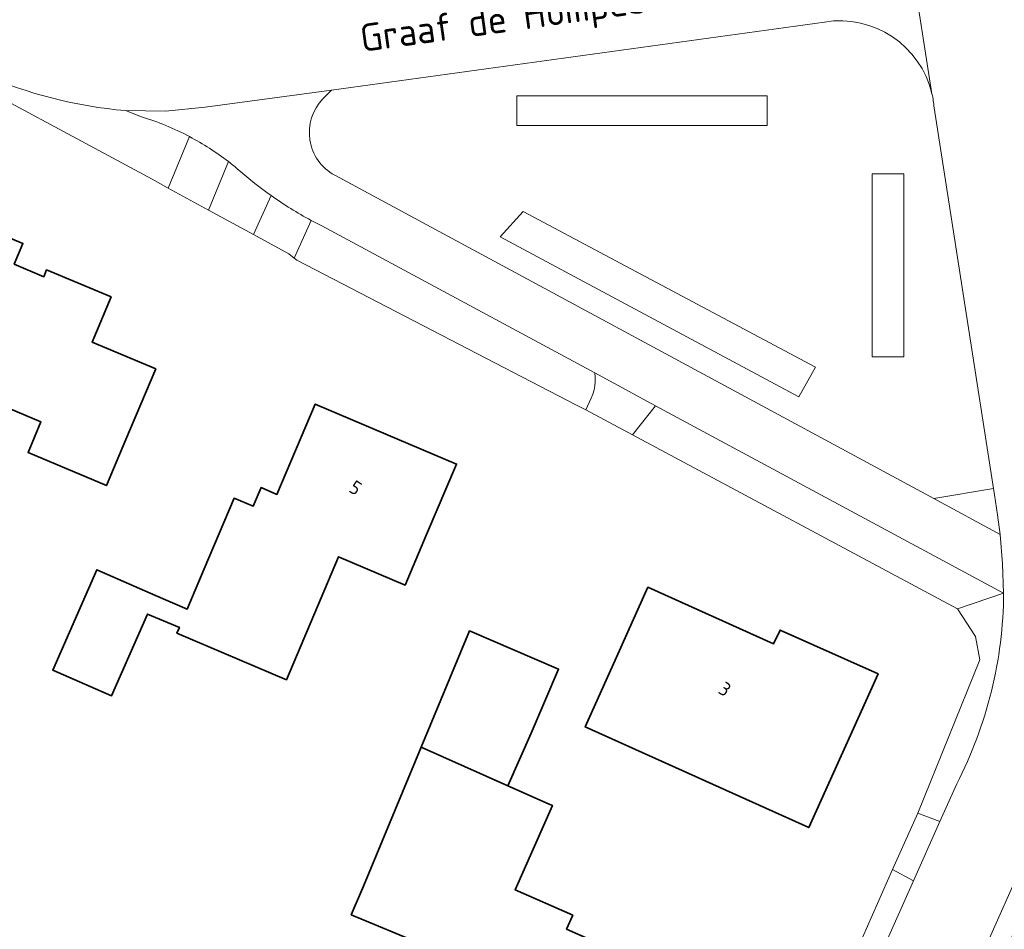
# Model space of a CAD drawing. Extents: x 184422 to 188298, y 343471 to 350189.
# Tile 131 of 256: x 186112 to 186176, y 346863 to 346922. Entities that reach past the tile are written whole.
import ezdxf
from ezdxf.enums import TextEntityAlignment as Align

# ---------------------------------------------------------------- set-up
doc = ezdxf.new("R2010")
doc.units = 0
for name, color, linetype, lineweight in [('B-WA-GR-BEPLANTING_CULTUUR_HEESTERS-GV', 252, 'Continuous', 18), ('B-WA-OG-TERREIN_CULTUURSCHEIDING-GV', 252, 'Continuous', 18), ('B-WA-OG-TERREIN_ERF-GV', 252, 'Continuous', 18), ('B-WA-OG-TOPOGRAFIE-T18', 252, 'Continuous', 18), ('B-WA-VH-VERHARDING_ASFALT-GV', 252, 'Continuous', 18), ('B-WA-VH-VERHARDING_BETONSTRAATSTEEN-GV', 252, 'Continuous', 18), ('B-WA-VH-VERHARDING_GRASBETONSTEEN-GV', 252, 'Continuous', 18), ('B-WA-VH-VERHARDING_HALFVERHARDING_GRIND-GV', 252, 'Continuous', 18), ('B-WA-VH-VERHARDING_OPEN-GV', 252, 'Continuous', 18), ('B-WA-VH-VERHARDING_TEGEL-GV', 252, 'Continuous', 18), ('B-WE-OG-BEBOUWING-GV', 250, 'Continuous', 35), ('B-WE-OG-BEBOUWING-T18', 10, 'Continuous', 18)]:
    doc.layers.add(name, color=color, linetype=linetype, lineweight=lineweight)
doc.styles.add('NLCS-ISO-M1000-T18', font='NLCS-ISO.ttf', dxfattribs={"height": 1.8})
doc.styles.add('NLCS-ISO-M500-T18', font='NLCS-ISO.ttf', dxfattribs={"height": 0.9})

msp = doc.modelspace()

# ---------------------------------------------------------------- linework, layer by layer
at = {"layer": 'B-WA-GR-BEPLANTING_CULTUUR_HEESTERS-GV', "flags": 128}
for points in [[(186144.014, 346917.133), (186144.014, 346915.212), (186160.346, 346915.212), (186160.346, 346917.133)], [(186144.014, 346917.133), (186144.014, 346915.212), (186160.346, 346915.212), (186160.346, 346917.133)], [(186144.014, 346917.133), (186144.014, 346915.212), (186160.346, 346915.212), (186160.346, 346917.133)], [(186167.207, 346912.056), (186167.207, 346900.116), (186169.266, 346900.116), (186169.266, 346912.056)], [(186167.207, 346912.056), (186167.207, 346900.116), (186169.266, 346900.116), (186169.266, 346912.056)], [(186167.207, 346912.056), (186167.207, 346900.116), (186169.266, 346900.116), (186169.266, 346912.056)], [(186142.917, 346907.939), (186162.404, 346897.509), (186163.502, 346899.43), (186144.426, 346909.585)], [(186142.917, 346907.939), (186162.404, 346897.509), (186163.502, 346899.43), (186144.426, 346909.585)], [(186142.917, 346907.939), (186162.404, 346897.509), (186163.502, 346899.43), (186144.426, 346909.585)]]:
    msp.add_lwpolyline(points, close=True, dxfattribs=at)
at = {"layer": 'B-WA-OG-TERREIN_CULTUURSCHEIDING-GV', "flags": 128}
for points in [[(186164.083, 346921.954), (186131.916, 346917.512), (186131.361, 346916.94)], [(186164.083, 346921.954), (186131.916, 346917.512), (186131.361, 346916.94)], [(186164.083, 346921.954), (186131.916, 346917.512), (186131.361, 346916.94)], [(186132.128, 346911.964), (186171.214, 346890.861), (186175.112, 346891.513), (186171.246, 346916.357)], [(186132.128, 346911.964), (186171.214, 346890.861), (186175.112, 346891.513), (186171.246, 346916.357)], [(186132.128, 346911.964), (186171.214, 346890.861), (186175.112, 346891.513), (186171.246, 346916.357)]]:
    msp.add_lwpolyline(points, dxfattribs=at)
at = {"layer": 'B-WA-OG-TERREIN_CULTUURSCHEIDING-GV'}
for points in [[(186171.103, 346917.265, 0.394474), (186164.083, 346921.954)], [(186171.103, 346917.265, 0.394474), (186164.083, 346921.954)], [(186171.103, 346917.265, 0.394474), (186164.083, 346921.954)], [(186171.246, 346916.357, 0.036141), (186171.103, 346917.265)], [(186171.246, 346916.357, 0.036141), (186171.103, 346917.265)], [(186171.246, 346916.357, 0.036141), (186171.103, 346917.265)], [(186131.361, 346916.94, 0.497795), (186132.128, 346911.964)], [(186131.361, 346916.94, 0.497795), (186132.128, 346911.964)], [(186131.361, 346916.94, 0.497795), (186132.128, 346911.964)]]:
    msp.add_lwpolyline(points, format="xyb", dxfattribs=at)
at = {"layer": 'B-WA-OG-TERREIN_CULTUURSCHEIDING-GV', "flags": 128}
for points in [[(186144.014, 346917.133), (186160.346, 346917.133), (186160.346, 346915.212), (186144.014, 346915.212)], [(186144.014, 346917.133), (186160.346, 346917.133), (186160.346, 346915.212), (186144.014, 346915.212)], [(186144.014, 346917.133), (186160.346, 346917.133), (186160.346, 346915.212), (186144.014, 346915.212)], [(186167.207, 346912.056), (186169.266, 346912.056), (186169.266, 346900.116), (186167.207, 346900.116)], [(186167.207, 346912.056), (186169.266, 346912.056), (186169.266, 346900.116), (186167.207, 346900.116)], [(186167.207, 346912.056), (186169.266, 346912.056), (186169.266, 346900.116), (186167.207, 346900.116)], [(186142.917, 346907.939), (186144.426, 346909.585), (186163.502, 346899.43), (186162.404, 346897.509)], [(186142.917, 346907.939), (186144.426, 346909.585), (186163.502, 346899.43), (186162.404, 346897.509)], [(186142.917, 346907.939), (186144.426, 346909.585), (186163.502, 346899.43), (186162.404, 346897.509)]]:
    msp.add_lwpolyline(points, close=True, dxfattribs=at)
at = {"layer": 'B-WA-OG-TERREIN_ERF-GV', "flags": 128}
msp.add_lwpolyline([(186165.26, 346859.281), (186168.524, 346866.675), (186170.189, 346870.345), (186174.216, 346880.336), (186173.934, 346881.859), (186172.771, 346883.662), (186151.555, 346895.018), (186148.511, 346896.648), (186147.911, 346896.969), (186129.664, 346906.411), (186129.475, 346906.555), (186129.126, 346906.823), (186126.82, 346908.085), (186123.901, 346909.684), (186121.266, 346911.126), (186120.205, 346911.707), (186105.457, 346919.63)], dxfattribs=at)
msp.add_lwpolyline([(186165.26, 346859.281), (186168.524, 346866.675), (186170.189, 346870.345), (186174.216, 346880.336), (186173.934, 346881.859), (186172.771, 346883.662), (186151.555, 346895.018), (186148.511, 346896.648), (186147.911, 346896.969), (186129.664, 346906.411), (186129.475, 346906.555), (186129.126, 346906.823), (186126.82, 346908.085), (186123.901, 346909.684), (186121.266, 346911.126), (186120.205, 346911.707), (186105.457, 346919.63)], dxfattribs=at)
msp.add_lwpolyline([(186165.26, 346859.281), (186168.524, 346866.675), (186170.189, 346870.345), (186174.216, 346880.336), (186173.934, 346881.859), (186172.771, 346883.662), (186151.555, 346895.018), (186148.511, 346896.648), (186147.911, 346896.969), (186129.664, 346906.411), (186129.475, 346906.555), (186129.126, 346906.823), (186126.82, 346908.085), (186123.901, 346909.684), (186121.266, 346911.126), (186120.205, 346911.707), (186105.457, 346919.63)], dxfattribs=at)
for points in [[(186117.234, 346891.714), (186112.114, 346893.875), (186112.952, 346895.861), (186103.811, 346899.715), (186105.833, 346904.568), (186107.756, 346909.183), (186111.778, 346907.507), (186111.216, 346906.159), (186113.144, 346905.338), (186113.314, 346905.781), (186117.535, 346904.02), (186116.303, 346901.067), (186120.443, 346899.32), (186118.499, 346894.713)], [(186117.234, 346891.714), (186112.114, 346893.875), (186112.952, 346895.861), (186103.811, 346899.715), (186105.833, 346904.568), (186107.756, 346909.183), (186111.778, 346907.507), (186111.216, 346906.159), (186113.144, 346905.338), (186113.314, 346905.781), (186117.535, 346904.02), (186116.303, 346901.067), (186120.443, 346899.32), (186118.499, 346894.713)], [(186117.234, 346891.714), (186112.114, 346893.875), (186112.952, 346895.861), (186103.811, 346899.715), (186105.833, 346904.568), (186107.756, 346909.183), (186111.778, 346907.507), (186111.216, 346906.159), (186113.144, 346905.338), (186113.314, 346905.781), (186117.535, 346904.02), (186116.303, 346901.067), (186120.443, 346899.32), (186118.499, 346894.713)], [(186140.075, 346893.12), (186138.123, 346888.517), (186136.725, 346885.221), (186132.378, 346887.064), (186128.977, 346879.044), (186121.825, 346882.076), (186121.989, 346882.462), (186119.907, 346883.33), (186117.555, 346877.988), (186113.728, 346879.673), (186116.613, 346886.225), (186120.44, 346884.54), (186122.49, 346883.644), (186123.61, 346886.285), (186125.561, 346890.889), (186126.804, 346890.362), (186127.32, 346891.577), (186128.36, 346891.136), (186130.858, 346897.028)], [(186140.075, 346893.12), (186138.123, 346888.517), (186136.725, 346885.221), (186132.378, 346887.064), (186128.977, 346879.044), (186121.825, 346882.076), (186121.989, 346882.462), (186119.907, 346883.33), (186117.555, 346877.988), (186113.728, 346879.673), (186116.613, 346886.225), (186120.44, 346884.54), (186122.49, 346883.644), (186123.61, 346886.285), (186125.561, 346890.889), (186126.804, 346890.362), (186127.32, 346891.577), (186128.36, 346891.136), (186130.858, 346897.028)], [(186140.075, 346893.12), (186138.123, 346888.517), (186136.725, 346885.221), (186132.378, 346887.064), (186128.977, 346879.044), (186121.825, 346882.076), (186121.989, 346882.462), (186119.907, 346883.33), (186117.555, 346877.988), (186113.728, 346879.673), (186116.613, 346886.225), (186120.44, 346884.54), (186122.49, 346883.644), (186123.61, 346886.285), (186125.561, 346890.889), (186126.804, 346890.362), (186127.32, 346891.577), (186128.36, 346891.136), (186130.858, 346897.028)], [(186148.472, 346875.971), (186150.514, 346880.518), (186152.562, 346885.079), (186160.768, 346881.395), (186161.189, 346882.29), (186167.59, 346879.422), (186163.076, 346869.395), (186158.517, 346871.448)], [(186148.472, 346875.971), (186150.514, 346880.518), (186152.562, 346885.079), (186160.768, 346881.395), (186161.189, 346882.29), (186167.59, 346879.422), (186163.076, 346869.395), (186158.517, 346871.448)], [(186148.472, 346875.971), (186150.514, 346880.518), (186152.562, 346885.079), (186160.768, 346881.395), (186161.189, 346882.29), (186167.59, 346879.422), (186163.076, 346869.395), (186158.517, 346871.448)], [(186137.773, 346874.636), (186140.928, 346882.238), (186146.739, 346879.731), (186144.937, 346875.554), (186143.423, 346872.134), (186146.127, 346870.937), (186146.336, 346870.844), (186143.901, 346865.349), (186147.658, 346863.684), (186147.257, 346862.779), (186152.578, 346860.421), (186152.979, 346861.326), (186157.121, 346859.491), (186153.636, 346851.627), (186149.065, 346853.653), (186146.433, 346854.745), (186145.85, 346853.255), (186136.144, 346857.495), (186136.685, 346858.791), (186137.914, 346861.751), (186133.204, 346863.708), (186134.016, 346865.584)], [(186137.773, 346874.636), (186140.928, 346882.238), (186146.739, 346879.731), (186144.937, 346875.554), (186143.423, 346872.134), (186146.127, 346870.937), (186146.336, 346870.844), (186143.901, 346865.349), (186147.658, 346863.684), (186147.257, 346862.779), (186152.578, 346860.421), (186152.979, 346861.326), (186157.121, 346859.491), (186153.636, 346851.627), (186149.065, 346853.653), (186146.433, 346854.745), (186145.85, 346853.255), (186136.144, 346857.495), (186136.685, 346858.791), (186137.914, 346861.751), (186133.204, 346863.708), (186134.016, 346865.584)], [(186137.773, 346874.636), (186140.928, 346882.238), (186146.739, 346879.731), (186144.937, 346875.554), (186143.423, 346872.134), (186146.127, 346870.937), (186146.336, 346870.844), (186143.901, 346865.349), (186147.658, 346863.684), (186147.257, 346862.779), (186152.578, 346860.421), (186152.979, 346861.326), (186157.121, 346859.491), (186153.636, 346851.627), (186149.065, 346853.653), (186146.433, 346854.745), (186145.85, 346853.255), (186136.144, 346857.495), (186136.685, 346858.791), (186137.914, 346861.751), (186133.204, 346863.708), (186134.016, 346865.584)]]:
    msp.add_lwpolyline(points, close=True, dxfattribs=at)
at = {"layer": 'B-WA-VH-VERHARDING_ASFALT-GV', "flags": 128}
for points in [[(186171.103, 346917.265), (186169.758, 346925.808), (186168.502, 346933.782)], [(186171.103, 346917.265), (186169.758, 346925.808), (186168.502, 346933.782)], [(186171.103, 346917.265), (186169.758, 346925.808), (186168.502, 346933.782)], [(186180.078, 346899.26), (186179.961, 346899.727), (186175.73, 346926.735), (186169.758, 346925.808), (186171.103, 346917.265)], [(186180.078, 346899.26), (186179.961, 346899.727), (186175.73, 346926.735), (186169.758, 346925.808), (186171.103, 346917.265)], [(186180.078, 346899.26), (186179.961, 346899.727), (186175.73, 346926.735), (186169.758, 346925.808), (186171.103, 346917.265)], [(186118.468, 346916.179), (186121.076, 346916.15), (186123.673, 346916.409), (186131.916, 346917.512), (186164.083, 346921.954)], [(186118.468, 346916.179), (186121.076, 346916.15), (186123.673, 346916.409), (186131.916, 346917.512), (186164.083, 346921.954)], [(186118.468, 346916.179), (186121.076, 346916.15), (186123.673, 346916.409), (186131.916, 346917.512), (186164.083, 346921.954)], [(186171.246, 346916.357), (186175.112, 346891.513), (186175.176, 346891.101), (186175.386, 346889.813), (186175.552, 346888.519), (186175.713, 346886.611), (186175.779, 346884.699)], [(186171.246, 346916.357), (186175.112, 346891.513), (186175.176, 346891.101), (186175.386, 346889.813), (186175.552, 346888.519), (186175.713, 346886.611), (186175.779, 346884.699)], [(186171.246, 346916.357), (186175.112, 346891.513), (186175.176, 346891.101), (186175.386, 346889.813), (186175.552, 346888.519), (186175.713, 346886.611), (186175.779, 346884.699)], [(186172.717, 346872.248), (186171.623, 346869.793), (186169.899, 346865.927), (186166.658, 346858.657), (186165.329, 346855.677), (186150.692, 346822.846), (186151.209, 346822.619), (186155.741, 346820.661), (186156.205, 346820.397), (186172.665, 346857.273), (186174.687, 346861.803), (186176.977, 346866.933), (186178.119, 346869.486)], [(186172.717, 346872.248), (186171.623, 346869.793), (186169.899, 346865.927), (186166.658, 346858.657), (186165.329, 346855.677), (186150.692, 346822.846), (186151.209, 346822.619), (186155.741, 346820.661), (186156.205, 346820.397), (186172.665, 346857.273), (186174.687, 346861.803), (186176.977, 346866.933), (186178.119, 346869.486)], [(186172.717, 346872.248), (186171.623, 346869.793), (186169.899, 346865.927), (186166.658, 346858.657), (186165.329, 346855.677), (186150.692, 346822.846), (186151.209, 346822.619), (186155.741, 346820.661), (186156.205, 346820.397), (186172.665, 346857.273), (186174.687, 346861.803), (186176.977, 346866.933), (186178.119, 346869.486)]]:
    msp.add_lwpolyline(points, dxfattribs=at)
at = {"layer": 'B-WA-VH-VERHARDING_ASFALT-GV'}
for points in [[(186164.083, 346921.954, -0.394474), (186171.103, 346917.265)], [(186164.083, 346921.954, -0.394474), (186171.103, 346917.265)], [(186164.083, 346921.954, -0.394474), (186171.103, 346917.265)], [(186109.173, 346918.541, 0.081761), (186118.468, 346916.179)], [(186109.173, 346918.541, 0.081761), (186118.468, 346916.179)], [(186109.173, 346918.541, 0.081761), (186118.468, 346916.179)], [(186171.103, 346917.265, -0.036141), (186171.246, 346916.357)], [(186171.103, 346917.265, -0.036141), (186171.246, 346916.357)], [(186171.103, 346917.265, -0.036141), (186171.246, 346916.357)], [(186175.779, 346884.699, -0.117788), (186172.717, 346872.248)], [(186175.779, 346884.699, -0.117788), (186172.717, 346872.248)], [(186175.779, 346884.699, -0.117788), (186172.717, 346872.248)]]:
    msp.add_lwpolyline(points, format="xyb", dxfattribs=at)
at = {"layer": 'B-WA-VH-VERHARDING_BETONSTRAATSTEEN-GV', "flags": 128}
for points in [[(186122.655, 346914.478), (186121.266, 346911.126)], [(186122.655, 346914.478), (186121.266, 346911.126)], [(186122.655, 346914.478), (186121.266, 346911.126)], [(186121.266, 346911.126), (186123.901, 346909.684), (186125.187, 346912.849)], [(186121.266, 346911.126), (186123.901, 346909.684), (186125.187, 346912.849)], [(186121.266, 346911.126), (186123.901, 346909.684), (186125.187, 346912.849)], [(186127.98, 346910.628), (186126.82, 346908.085), (186129.126, 346906.823), (186129.475, 346906.555), (186130.581, 346909.017)], [(186127.98, 346910.628), (186126.82, 346908.085), (186129.126, 346906.823), (186129.475, 346906.555), (186130.581, 346909.017)], [(186127.98, 346910.628), (186126.82, 346908.085), (186129.126, 346906.823), (186129.475, 346906.555), (186130.581, 346909.017)]]:
    msp.add_lwpolyline(points, dxfattribs=at)
at = {"layer": 'B-WA-VH-VERHARDING_BETONSTRAATSTEEN-GV'}
for points in [[(186125.187, 346912.849, 0.042468), (186122.655, 346914.478)], [(186125.187, 346912.849, 0.042468), (186122.655, 346914.478)], [(186125.187, 346912.849, 0.042468), (186122.655, 346914.478)], [(186130.581, 346909.017, -0.030385), (186127.98, 346910.628)], [(186130.581, 346909.017, -0.030385), (186127.98, 346910.628)], [(186130.581, 346909.017, -0.030385), (186127.98, 346910.628)]]:
    msp.add_lwpolyline(points, format="xyb", dxfattribs=at)
at = {"layer": 'B-WA-VH-VERHARDING_BETONSTRAATSTEEN-GV', "flags": 128}
msp.add_lwpolyline([(186149.122, 346898.787), (186149.125, 346898.507), (186149.101, 346898.228), (186149.049, 346897.952), (186148.971, 346897.683), (186148.867, 346897.423), (186148.511, 346896.648), (186151.555, 346895.018), (186153.066, 346896.926), (186149.095, 346899.064)], close=True, dxfattribs=at)
msp.add_lwpolyline([(186149.122, 346898.787), (186149.125, 346898.507), (186149.101, 346898.228), (186149.049, 346897.952), (186148.971, 346897.683), (186148.867, 346897.423), (186148.511, 346896.648), (186151.555, 346895.018), (186153.066, 346896.926), (186149.095, 346899.064)], close=True, dxfattribs=at)
msp.add_lwpolyline([(186149.122, 346898.787), (186149.125, 346898.507), (186149.101, 346898.228), (186149.049, 346897.952), (186148.971, 346897.683), (186148.867, 346897.423), (186148.511, 346896.648), (186151.555, 346895.018), (186153.066, 346896.926), (186149.095, 346899.064)], close=True, dxfattribs=at)
at = {"layer": 'B-WA-VH-VERHARDING_GRASBETONSTEEN-GV', "flags": 128}
msp.add_lwpolyline([(186171.214, 346890.861), (186175.552, 346888.519), (186175.386, 346889.813), (186175.176, 346891.101), (186175.112, 346891.513)], close=True, dxfattribs=at)
msp.add_lwpolyline([(186171.214, 346890.861), (186175.552, 346888.519), (186175.386, 346889.813), (186175.176, 346891.101), (186175.112, 346891.513)], close=True, dxfattribs=at)
msp.add_lwpolyline([(186171.214, 346890.861), (186175.552, 346888.519), (186175.386, 346889.813), (186175.176, 346891.101), (186175.112, 346891.513)], close=True, dxfattribs=at)
at = {"layer": 'B-WA-VH-VERHARDING_HALFVERHARDING_GRIND-GV', "flags": 128}
for points in [[(186109.173, 346918.541), (186097.775, 346923.732), (186089.152, 346927.67), (186088.756, 346926.652), (186105.457, 346919.63), (186120.205, 346911.707), (186121.266, 346911.126), (186122.655, 346914.478)], [(186109.173, 346918.541), (186097.775, 346923.732), (186089.152, 346927.67), (186088.756, 346926.652), (186105.457, 346919.63), (186120.205, 346911.707), (186121.266, 346911.126), (186122.655, 346914.478)], [(186109.173, 346918.541), (186097.775, 346923.732), (186089.152, 346927.67), (186088.756, 346926.652), (186105.457, 346919.63), (186120.205, 346911.707), (186121.266, 346911.126), (186122.655, 346914.478)], [(186119.509, 346915.776), (186118.468, 346916.179)], [(186119.509, 346915.776), (186118.468, 346916.179)], [(186119.509, 346915.776), (186118.468, 346916.179)], [(186125.187, 346912.849), (186123.901, 346909.684), (186126.82, 346908.085), (186127.98, 346910.628)], [(186125.187, 346912.849), (186123.901, 346909.684), (186126.82, 346908.085), (186127.98, 346910.628)], [(186125.187, 346912.849), (186123.901, 346909.684), (186126.82, 346908.085), (186127.98, 346910.628)], [(186130.581, 346909.017), (186129.475, 346906.555), (186129.664, 346906.411), (186147.911, 346896.969), (186148.511, 346896.648)], [(186130.581, 346909.017), (186129.475, 346906.555), (186129.664, 346906.411), (186147.911, 346896.969), (186148.511, 346896.648)], [(186130.581, 346909.017), (186129.475, 346906.555), (186129.664, 346906.411), (186147.911, 346896.969), (186148.511, 346896.648)], [(186148.511, 346896.648), (186148.867, 346897.423), (186148.971, 346897.683), (186149.049, 346897.952), (186149.101, 346898.228), (186149.125, 346898.507), (186149.122, 346898.787), (186149.095, 346899.064), (186131.285, 346908.652)], [(186148.511, 346896.648), (186148.867, 346897.423), (186148.971, 346897.683), (186149.049, 346897.952), (186149.101, 346898.228), (186149.125, 346898.507), (186149.122, 346898.787), (186149.095, 346899.064), (186131.285, 346908.652)], [(186148.511, 346896.648), (186148.867, 346897.423), (186148.971, 346897.683), (186149.049, 346897.952), (186149.101, 346898.228), (186149.125, 346898.507), (186149.122, 346898.787), (186149.095, 346899.064), (186131.285, 346908.652)], [(186175.779, 346884.699), (186172.771, 346883.662), (186173.934, 346881.859), (186174.216, 346880.336), (186170.189, 346870.345), (186171.623, 346869.793), (186172.717, 346872.248)], [(186175.779, 346884.699), (186172.771, 346883.662), (186173.934, 346881.859), (186174.216, 346880.336), (186170.189, 346870.345), (186171.623, 346869.793), (186172.717, 346872.248)], [(186175.779, 346884.699), (186172.771, 346883.662), (186173.934, 346881.859), (186174.216, 346880.336), (186170.189, 346870.345), (186171.623, 346869.793), (186172.717, 346872.248)]]:
    msp.add_lwpolyline(points, dxfattribs=at)
at = {"layer": 'B-WA-VH-VERHARDING_HALFVERHARDING_GRIND-GV'}
for points in [[(186118.468, 346916.179, -0.081761), (186109.173, 346918.541)], [(186118.468, 346916.179, -0.081761), (186109.173, 346918.541)], [(186118.468, 346916.179, -0.081761), (186109.173, 346918.541)], [(186122.655, 346914.478, 0.048235), (186119.509, 346915.776)], [(186122.655, 346914.478, 0.048235), (186119.509, 346915.776)], [(186122.655, 346914.478, 0.048235), (186119.509, 346915.776)], [(186125.878, 346912.288, 0.012807), (186125.187, 346912.849)], [(186125.878, 346912.288, 0.012807), (186125.187, 346912.849)], [(186125.878, 346912.288, 0.012807), (186125.187, 346912.849)], [(186127.98, 346910.628, -0.026589), (186125.878, 346912.288)], [(186127.98, 346910.628, -0.026589), (186125.878, 346912.288)], [(186127.98, 346910.628, -0.026589), (186125.878, 346912.288)], [(186131.285, 346908.652, -0.006758), (186130.581, 346909.017)], [(186131.285, 346908.652, -0.006758), (186130.581, 346909.017)], [(186131.285, 346908.652, -0.006758), (186130.581, 346909.017)], [(186172.717, 346872.248, 0.117788), (186175.779, 346884.699)], [(186172.717, 346872.248, 0.117788), (186175.779, 346884.699)], [(186172.717, 346872.248, 0.117788), (186175.779, 346884.699)]]:
    msp.add_lwpolyline(points, format="xyb", dxfattribs=at)
at = {"layer": 'B-WA-VH-VERHARDING_HALFVERHARDING_GRIND-GV', "flags": 128}
for points in [[(186153.066, 346896.926), (186151.555, 346895.018), (186172.771, 346883.662), (186175.779, 346884.699)], [(186153.066, 346896.926), (186151.555, 346895.018), (186172.771, 346883.662), (186175.779, 346884.699)], [(186153.066, 346896.926), (186151.555, 346895.018), (186172.771, 346883.662), (186175.779, 346884.699)], [(186168.524, 346866.675), (186165.26, 346859.281), (186166.658, 346858.657), (186169.899, 346865.927)], [(186168.524, 346866.675), (186165.26, 346859.281), (186166.658, 346858.657), (186169.899, 346865.927)], [(186168.524, 346866.675), (186165.26, 346859.281), (186166.658, 346858.657), (186169.899, 346865.927)], [(186174.687, 346861.803), (186175.868, 346861.222), (186178.13, 346866.39), (186176.977, 346866.933)], [(186174.687, 346861.803), (186175.868, 346861.222), (186178.13, 346866.39), (186176.977, 346866.933)], [(186174.687, 346861.803), (186175.868, 346861.222), (186178.13, 346866.39), (186176.977, 346866.933)]]:
    msp.add_lwpolyline(points, close=True, dxfattribs=at)
at = {"layer": 'B-WA-VH-VERHARDING_OPEN-GV', "flags": 128}
for points in [[(186131.361, 346916.94), (186131.916, 346917.512), (186123.673, 346916.409), (186121.076, 346916.15), (186118.468, 346916.179)], [(186131.361, 346916.94), (186131.916, 346917.512), (186123.673, 346916.409), (186121.076, 346916.15), (186118.468, 346916.179)], [(186131.361, 346916.94), (186131.916, 346917.512), (186123.673, 346916.409), (186121.076, 346916.15), (186118.468, 346916.179)], [(186118.468, 346916.179), (186119.509, 346915.776)], [(186118.468, 346916.179), (186119.509, 346915.776)], [(186118.468, 346916.179), (186119.509, 346915.776)], [(186131.285, 346908.652), (186149.095, 346899.064), (186153.066, 346896.926), (186175.779, 346884.699), (186175.713, 346886.611), (186175.552, 346888.519), (186171.214, 346890.861), (186132.128, 346911.964)], [(186131.285, 346908.652), (186149.095, 346899.064), (186153.066, 346896.926), (186175.779, 346884.699), (186175.713, 346886.611), (186175.552, 346888.519), (186171.214, 346890.861), (186132.128, 346911.964)], [(186131.285, 346908.652), (186149.095, 346899.064), (186153.066, 346896.926), (186175.779, 346884.699), (186175.713, 346886.611), (186175.552, 346888.519), (186171.214, 346890.861), (186132.128, 346911.964)]]:
    msp.add_lwpolyline(points, dxfattribs=at)
at = {"layer": 'B-WA-VH-VERHARDING_OPEN-GV'}
for points in [[(186132.128, 346911.964, -0.497795), (186131.361, 346916.94)], [(186132.128, 346911.964, -0.497795), (186131.361, 346916.94)], [(186132.128, 346911.964, -0.497795), (186131.361, 346916.94)], [(186119.509, 346915.776, -0.048235), (186122.655, 346914.478)], [(186119.509, 346915.776, -0.048235), (186122.655, 346914.478)], [(186119.509, 346915.776, -0.048235), (186122.655, 346914.478)], [(186122.655, 346914.478, -0.042468), (186125.187, 346912.849)], [(186122.655, 346914.478, -0.042468), (186125.187, 346912.849)], [(186122.655, 346914.478, -0.042468), (186125.187, 346912.849)], [(186125.187, 346912.849, -0.012807), (186125.878, 346912.288)], [(186125.187, 346912.849, -0.012807), (186125.878, 346912.288)], [(186125.187, 346912.849, -0.012807), (186125.878, 346912.288)], [(186125.878, 346912.288, 0.026589), (186127.98, 346910.628)], [(186125.878, 346912.288, 0.026589), (186127.98, 346910.628)], [(186125.878, 346912.288, 0.026589), (186127.98, 346910.628)], [(186127.98, 346910.628, 0.030385), (186130.581, 346909.017)], [(186127.98, 346910.628, 0.030385), (186130.581, 346909.017)], [(186127.98, 346910.628, 0.030385), (186130.581, 346909.017)], [(186130.581, 346909.017, 0.006758), (186131.285, 346908.652)], [(186130.581, 346909.017, 0.006758), (186131.285, 346908.652)], [(186130.581, 346909.017, 0.006758), (186131.285, 346908.652)]]:
    msp.add_lwpolyline(points, format="xyb", dxfattribs=at)
at = {"layer": 'B-WA-VH-VERHARDING_TEGEL-GV', "flags": 128}
msp.add_lwpolyline([(186170.189, 346870.345), (186168.524, 346866.675), (186169.899, 346865.927), (186171.623, 346869.793)], close=True, dxfattribs=at)
msp.add_lwpolyline([(186170.189, 346870.345), (186168.524, 346866.675), (186169.899, 346865.927), (186171.623, 346869.793)], close=True, dxfattribs=at)
msp.add_lwpolyline([(186170.189, 346870.345), (186168.524, 346866.675), (186169.899, 346865.927), (186171.623, 346869.793)], close=True, dxfattribs=at)
at = {"layer": 'B-WE-OG-BEBOUWING-GV', "flags": 128}
for points in [[(186118.499, 346894.713), (186120.443, 346899.32), (186116.303, 346901.067), (186117.535, 346904.02), (186113.314, 346905.781), (186113.144, 346905.338), (186111.216, 346906.159), (186111.778, 346907.507), (186107.756, 346909.183), (186105.833, 346904.568), (186103.811, 346899.715), (186112.952, 346895.861), (186112.114, 346893.875), (186117.234, 346891.714)], [(186118.499, 346894.713), (186120.443, 346899.32), (186116.303, 346901.067), (186117.535, 346904.02), (186113.314, 346905.781), (186113.144, 346905.338), (186111.216, 346906.159), (186111.778, 346907.507), (186107.756, 346909.183), (186105.833, 346904.568), (186103.811, 346899.715), (186112.952, 346895.861), (186112.114, 346893.875), (186117.234, 346891.714)], [(186118.499, 346894.713), (186120.443, 346899.32), (186116.303, 346901.067), (186117.535, 346904.02), (186113.314, 346905.781), (186113.144, 346905.338), (186111.216, 346906.159), (186111.778, 346907.507), (186107.756, 346909.183), (186105.833, 346904.568), (186103.811, 346899.715), (186112.952, 346895.861), (186112.114, 346893.875), (186117.234, 346891.714)], [(186136.725, 346885.221), (186138.123, 346888.517), (186140.075, 346893.12), (186130.858, 346897.028), (186128.36, 346891.136), (186127.32, 346891.577), (186126.804, 346890.362), (186125.561, 346890.889), (186123.61, 346886.285), (186122.49, 346883.644), (186120.44, 346884.54), (186116.613, 346886.225), (186113.728, 346879.673), (186117.555, 346877.988), (186119.907, 346883.33), (186121.989, 346882.462), (186121.825, 346882.076), (186128.977, 346879.044), (186132.378, 346887.064)], [(186136.725, 346885.221), (186138.123, 346888.517), (186140.075, 346893.12), (186130.858, 346897.028), (186128.36, 346891.136), (186127.32, 346891.577), (186126.804, 346890.362), (186125.561, 346890.889), (186123.61, 346886.285), (186122.49, 346883.644), (186120.44, 346884.54), (186116.613, 346886.225), (186113.728, 346879.673), (186117.555, 346877.988), (186119.907, 346883.33), (186121.989, 346882.462), (186121.825, 346882.076), (186128.977, 346879.044), (186132.378, 346887.064)], [(186136.725, 346885.221), (186138.123, 346888.517), (186140.075, 346893.12), (186130.858, 346897.028), (186128.36, 346891.136), (186127.32, 346891.577), (186126.804, 346890.362), (186125.561, 346890.889), (186123.61, 346886.285), (186122.49, 346883.644), (186120.44, 346884.54), (186116.613, 346886.225), (186113.728, 346879.673), (186117.555, 346877.988), (186119.907, 346883.33), (186121.989, 346882.462), (186121.825, 346882.076), (186128.977, 346879.044), (186132.378, 346887.064)], [(186152.562, 346885.079), (186150.514, 346880.518), (186148.472, 346875.971), (186158.517, 346871.448), (186163.076, 346869.395), (186167.59, 346879.422), (186161.189, 346882.29), (186160.768, 346881.395)], [(186152.562, 346885.079), (186150.514, 346880.518), (186148.472, 346875.971), (186158.517, 346871.448), (186163.076, 346869.395), (186167.59, 346879.422), (186161.189, 346882.29), (186160.768, 346881.395)], [(186152.562, 346885.079), (186150.514, 346880.518), (186148.472, 346875.971), (186158.517, 346871.448), (186163.076, 346869.395), (186167.59, 346879.422), (186161.189, 346882.29), (186160.768, 346881.395)], [(186140.928, 346882.238), (186137.773, 346874.636), (186143.423, 346872.134), (186144.937, 346875.554), (186146.739, 346879.731)], [(186140.928, 346882.238), (186137.773, 346874.636), (186143.423, 346872.134), (186144.937, 346875.554), (186146.739, 346879.731)], [(186140.928, 346882.238), (186137.773, 346874.636), (186143.423, 346872.134), (186144.937, 346875.554), (186146.739, 346879.731)], [(186137.773, 346874.636), (186134.016, 346865.584), (186133.204, 346863.708), (186137.914, 346861.751), (186136.685, 346858.791), (186136.144, 346857.495), (186145.85, 346853.255), (186146.433, 346854.745), (186149.065, 346853.653), (186153.636, 346851.627), (186157.121, 346859.491), (186152.979, 346861.326), (186152.578, 346860.421), (186147.257, 346862.779), (186147.658, 346863.684), (186143.901, 346865.349), (186146.336, 346870.844), (186146.127, 346870.937), (186143.423, 346872.134)], [(186137.773, 346874.636), (186134.016, 346865.584), (186133.204, 346863.708), (186137.914, 346861.751), (186136.685, 346858.791), (186136.144, 346857.495), (186145.85, 346853.255), (186146.433, 346854.745), (186149.065, 346853.653), (186153.636, 346851.627), (186157.121, 346859.491), (186152.979, 346861.326), (186152.578, 346860.421), (186147.257, 346862.779), (186147.658, 346863.684), (186143.901, 346865.349), (186146.336, 346870.844), (186146.127, 346870.937), (186143.423, 346872.134)], [(186137.773, 346874.636), (186134.016, 346865.584), (186133.204, 346863.708), (186137.914, 346861.751), (186136.685, 346858.791), (186136.144, 346857.495), (186145.85, 346853.255), (186146.433, 346854.745), (186149.065, 346853.653), (186153.636, 346851.627), (186157.121, 346859.491), (186152.979, 346861.326), (186152.578, 346860.421), (186147.257, 346862.779), (186147.658, 346863.684), (186143.901, 346865.349), (186146.336, 346870.844), (186146.127, 346870.937), (186143.423, 346872.134)]]:
    msp.add_lwpolyline(points, close=True, dxfattribs=at)

# ---------------------------------------------------------------- texts
at = {"layer": 'B-WA-OG-TOPOGRAFIE-T18', "style": 'NLCS-ISO-M1000-T18'}
msp.add_text('Graaf de Hompeschstraat', height=1.8, rotation=7.9, dxfattribs=at).set_placement((186147.402, 346922.504), align=Align.MIDDLE)
msp.add_text('Graaf de Hompeschstraat', height=1.8, rotation=7.9, dxfattribs=at).set_placement((186147.402, 346922.504), align=Align.MIDDLE)
msp.add_text('Graaf de Hompeschstraat', height=1.8, rotation=7.9, dxfattribs=at).set_placement((186147.402, 346922.504), align=Align.MIDDLE)
at = {"layer": 'B-WE-OG-BEBOUWING-T18', "style": 'NLCS-ISO-M500-T18'}
for s, p in [('5', (186133.489, 346891.568)), ('5', (186133.489, 346891.568)), ('5', (186133.489, 346891.568)), ('3', (186157.592, 346878.436)), ('3', (186157.592, 346878.436)), ('3', (186157.592, 346878.436))]:
    msp.add_text(s, height=0.9, rotation=327.1, dxfattribs=at).set_placement(p, align=Align.MIDDLE)

doc.saveas('drawing.dxf')
